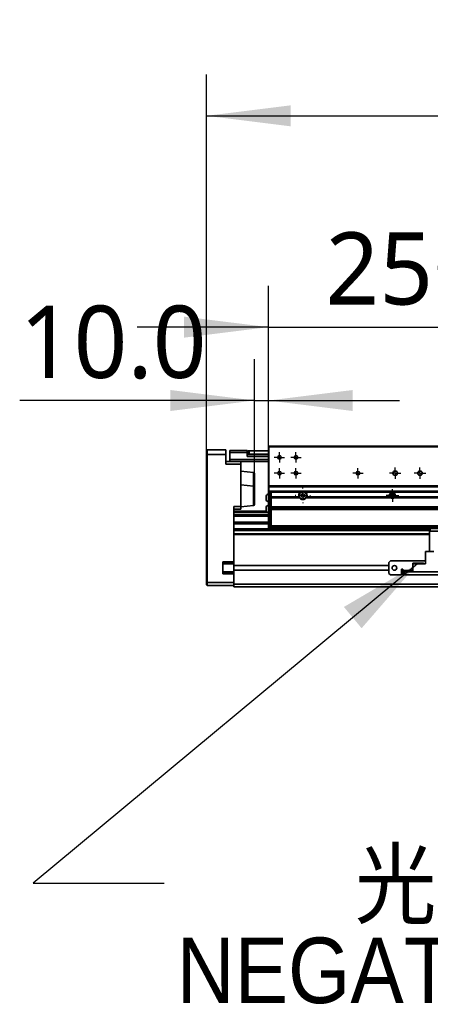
# Model space of a CAD drawing. Header units: millimetres. Extents: x 75 to 6266, y 75 to 4380.
# Tile 5 of 24: x 492 to 790, y 2049 to 2764. Entities that reach past the tile are written whole.
import ezdxf

# ---------------------------------------------------------------- set-up
doc = ezdxf.new("R2010")
doc.units = ezdxf.units.MM
doc.header["$LTSCALE"] = 15
doc.layers.add('黑色实线', color=7, linetype='Continuous')
doc.styles.add('SLDTEXTSTYLE0', font='GOTHIC.TTF', dxfattribs={"width": 0.913, "bigfont": 'bigfont'})
doc.styles.add('SLDTEXTSTYLE1', font='GOTHIC.TTF', dxfattribs={"width": 0.913})
doc.styles.add('SLDTEXTSTYLE9', font='MSYH.TTC')
doc.styles.get("Standard").update_dxf_attribs({"font": 'MSYH.TTC'})
doc.dimstyles.new('SLDDIMSTYLE0', dxfattribs={"dimtxt": 52.5, "dimasz": 61.2, "dimexe": 0, "dimexo": 0.0625, "dimgap": 13.125, "dimtad": 2, "dimrnd": 1e-09, "dimzin": 4, "dimdsep": 46, "dimtxsty": 'SLDTEXTSTYLE9', "dimsah": 1, "dimcen": 0.09, "dimadec": 0, "dimazin": 1, "dimtfac": 1, "dimtmove": 0, "dimatfit": 0, "dimfxl": 0, "dimfrac": 2, "dimtolj": 1, "dimtzin": 12, "dimarcsym": 0})
doc.dimstyles.new('SLDDIMSTYLE2', dxfattribs={"dimtxt": 0.18, "dimasz": 61.2, "dimexe": 0, "dimexo": 0.0625, "dimgap": 0, "dimtad": 0, "dimtih": 1, "dimtoh": 1, "dimdec": 0, "dimrnd": 1e-09, "dimzin": 0, "dimdsep": 46, "dimtxsty": 'Standard', "dimsah": 1, "dimcen": 0.09, "dimadec": 0, "dimazin": 0, "dimtfac": 61.2, "dimtdec": 0, "dimtofl": 0, "dimtmove": 0, "dimatfit": 3, "dimfxl": 0, "dimfrac": 2, "dimtolj": 1, "dimtzin": 0, "dimarcsym": 0})
doc.dimstyles.new('SLDDIMSTYLE3', dxfattribs={"dimtxt": 52.5, "dimasz": 61.2, "dimexe": 0, "dimexo": 0.0625, "dimgap": 13.125, "dimtad": 2, "dimrnd": 1e-09, "dimzin": 4, "dimdsep": 46, "dimtxsty": 'SLDTEXTSTYLE9', "dimsah": 1, "dimcen": 0.09, "dimadec": 0, "dimazin": 1, "dimtfac": 1, "dimtofl": 0, "dimtmove": 0, "dimatfit": 3, "dimfxl": 0, "dimfrac": 2, "dimtolj": 1, "dimtzin": 12, "dimarcsym": 0})

# ---------------------------------------------------------------- blocks, each defined once
blk = doc.blocks.new('_D_6')
at = {"layer": '黑色实线', "color": 7}
for p, q in [((662.95, 2424.77), (662.95, 2517.94)), ((672.95, 2424.17), (672.95, 2517.94)), ((662.95, 2487.94), (492.39, 2487.94)), ((662.95, 2487.94), (672.95, 2487.94)), ((672.95, 2487.94), (768.2, 2487.94))]:
    blk.add_line(p, q, dxfattribs=at)
for points in [[(662.95, 2487.94), (601.75, 2495.56), (601.75, 2480.32)], [(672.95, 2487.94), (734.15, 2480.32), (734.15, 2495.56)]]:
    blk.add_solid(points, dxfattribs=at)
at = {"layer": '黑色实线', "color": 7, "insert": (492.39, 2556.82), "char_height": 52.5, "attachment_point": 1, "style": 'SLDTEXTSTYLE9'}
blk.add_mtext('10.0', dxfattribs=at)
blk = doc.blocks.new('_D_7')
at = {"layer": '黑色实线', "color": 7}
for p, q in [((672.95, 2424.17), (672.95, 2571.22)), ((922.95, 2424.17), (922.95, 2571.22)), ((672.95, 2541.22), (577.7, 2541.22)), ((672.95, 2541.22), (922.95, 2541.22)), ((922.95, 2541.22), (1018.2, 2541.22))]:
    blk.add_line(p, q, dxfattribs=at)
for points in [[(672.95, 2541.22), (611.75, 2548.84), (611.75, 2533.6)], [(922.95, 2541.22), (984.15, 2533.6), (984.15, 2548.84)]]:
    blk.add_solid(points, dxfattribs=at)
at = {"layer": '黑色实线', "color": 7, "insert": (714.32, 2610.11), "char_height": 52.5, "attachment_point": 1, "style": 'SLDTEXTSTYLE9'}
blk.add_mtext('250.0', dxfattribs=at)
blk = doc.blocks.new('_D_10')
at = {"layer": '黑色实线', "color": 7}
for p, q in [((627.95, 2448.67), (627.95, 2724.67)), ((4447.95, 2448.67), (4447.95, 2724.67)), ((627.95, 2694.67), (4447.95, 2694.67))]:
    blk.add_line(p, q, dxfattribs=at)
for points in [[(627.95, 2694.67), (689.15, 2687.05), (689.15, 2702.29)], [(4447.95, 2694.67), (4386.75, 2702.29), (4386.75, 2687.05)]]:
    blk.add_solid(points, dxfattribs=at)
at = {"layer": '黑色实线', "color": 7, "insert": (2435.36, 2763.56), "char_height": 52.5, "attachment_point": 1, "style": 'SLDTEXTSTYLE9'}
blk.add_mtext('3820.0', dxfattribs=at)
blk = doc.blocks.new('SW_NOTE_0_10')
at = {"layer": '黑色实线', "color": 0, "char_height": 47.625, "attachment_point": 1}
for s, insert, style in [('        光电负限位', (9.05, 23.23), 'SLDTEXTSTYLE0'), ('NEGATIVE  LIMIT  SWITCH', (9.05, -39.39), 'SLDTEXTSTYLE1')]:
    blk.add_mtext(s, dxfattribs=dict(at, insert=insert, style=style))
blk = doc.blocks.new('SW_CENTERMARKSYMBOL_20')
at = {"layer": '黑色实线', "color": 0}
for p, q in [((-2.5, 0), (-4.567, 0)), ((0, 0), (-2.5, 0)), ((0, 2.5), (0, 4.567)), ((0, 0), (0, 2.5)), ((0, 0), (0, -2.5)), ((0, 0), (2.5, 0)), ((2.5, 0), (4.567, 0)), ((0, -2.5), (0, -4.567))]:
    blk.add_line(p, q, dxfattribs=at)
blk = doc.blocks.new('SW_CENTERMARKSYMBOL_21')
at = {"layer": '黑色实线', "color": 0}
for p, q in [((-5, 0), (-5.5, 0)), ((0, 0), (-2.5, 0)), ((0, 5), (0, 5.5)), ((0, 0), (0, 2.5)), ((0, 0), (0, -2.5)), ((0, 0), (2.5, 0)), ((5, 0), (5.5, 0)), ((0, -5), (0, -5.5))]:
    blk.add_line(p, q, dxfattribs=at)
blk = doc.blocks.new('SW_CENTERMARKSYMBOL_22')
at = {"layer": '黑色实线', "color": 0}
for p, q in [((-2.5, 0), (-3.75, 0)), ((0, 0), (-2.5, 0)), ((0, 2.5), (0, 3.75)), ((0, 0), (0, 2.5)), ((0, 0), (0, -2.5)), ((0, 0), (2.5, 0)), ((2.5, 0), (3.75, 0)), ((0, -2.5), (0, -3.75))]:
    blk.add_line(p, q, dxfattribs=at)
blk = doc.blocks.new('SW_CENTERMARKSYMBOL_23')
at = {"layer": '黑色实线', "color": 0}
for p, q in [((-2.5, 0), (-3.75, 0)), ((0, 0), (-2.5, 0)), ((0, 2.5), (0, 3.75)), ((0, 0), (0, 2.5)), ((0, 0), (0, -2.5)), ((0, 0), (2.5, 0)), ((2.5, 0), (3.75, 0)), ((0, -2.5), (0, -3.75))]:
    blk.add_line(p, q, dxfattribs=at)
blk = doc.blocks.new('SW_CENTERMARKSYMBOL_26')
at = {"layer": '黑色实线', "color": 0}
for p, q in [((-2.5, 0), (-4.15, 0)), ((0, 0), (-2.5, 0)), ((0, 2.5), (0, 4.15)), ((0, 0), (0, 2.5)), ((0, 0), (0, -2.5)), ((0, 0), (2.5, 0)), ((2.5, 0), (4.15, 0)), ((0, -2.5), (0, -4.15))]:
    blk.add_line(p, q, dxfattribs=at)
blk = doc.blocks.new('SW_CENTERMARKSYMBOL_27')
at = {"layer": '黑色实线', "color": 0}
for p, q in [((-2.5, 0), (-4.15, 0)), ((0, 0), (-2.5, 0)), ((0, 2.5), (0, 4.15)), ((0, 0), (0, 2.5)), ((0, 0), (0, -2.5)), ((0, 0), (2.5, 0)), ((2.5, 0), (4.15, 0)), ((0, -2.5), (0, -4.15))]:
    blk.add_line(p, q, dxfattribs=at)
blk = doc.blocks.new('SW_CENTERMARKSYMBOL_30')
at = {"layer": '黑色实线', "color": 0}
for p, q in [((-2.5, 0), (-3.75, 0)), ((0, 0), (-2.5, 0)), ((0, 2.5), (0, 3.75)), ((0, 0), (0, 2.5)), ((0, 0), (0, -2.5)), ((0, 0), (2.5, 0)), ((2.5, 0), (3.75, 0)), ((0, -2.5), (0, -3.75))]:
    blk.add_line(p, q, dxfattribs=at)
blk = doc.blocks.new('SW_CENTERMARKSYMBOL_31')
at = {"layer": '黑色实线', "color": 0}
for p, q in [((-2.5, 0), (-3.75, 0)), ((0, 0), (-2.5, 0)), ((0, 2.5), (0, 3.75)), ((0, 0), (0, 2.5)), ((0, 0), (0, -2.5)), ((0, 0), (2.5, 0)), ((2.5, 0), (3.75, 0)), ((0, -2.5), (0, -3.75))]:
    blk.add_line(p, q, dxfattribs=at)
blk = doc.blocks.new('SW_CENTERMARKSYMBOL_34')
at = {"layer": '黑色实线', "color": 0}
for p, q in [((-2.5, 0), (-3.75, 0)), ((0, 0), (-2.5, 0)), ((0, 2.5), (0, 3.75)), ((0, 0), (0, 2.5)), ((0, 0), (0, -2.5)), ((0, 0), (2.5, 0)), ((2.5, 0), (3.75, 0)), ((0, -2.5), (0, -3.75))]:
    blk.add_line(p, q, dxfattribs=at)

msp = doc.modelspace()

# ---------------------------------------------------------------- linework, layer by layer
at = {"color": 7, "linetype": 'Continuous', "lineweight": 35}
for p, q in [((673.255009, 2454.6706116), (672.9549592, 2454.3706139)), ((673.255009, 2454.3706139), (672.9549592, 2454.3706139)), ((672.9549592, 2426.3030698), (672.9549592, 2454.3706139)), ((673.255009, 2454.3706139), (673.255009, 2454.6706116)), ((673.255009, 2454.6706116), (922.6549094, 2454.6706116)), ((673.255009, 2454.3706139), (673.255009, 2426.0706117)), ((922.6549094, 2454.3706139), (673.255009, 2454.3706139)), ((628.4549659, 2452.1706139), (627.9550021, 2451.6706129)), ((627.9550021, 2448.6706143), (627.9550021, 2451.6706129)), ((628.4549659, 2448.6706143), (627.9550021, 2448.6706143)), ((627.9550021, 2355.8777217), (627.9550021, 2448.6706143)), ((628.4549659, 2452.1706139), (628.4549659, 2448.6706143)), ((628.4549659, 2452.1706139), (641.9549411, 2452.1706139)), ((628.4549659, 2448.6706143), (628.4549659, 2355.6706149)), ((628.4549659, 2448.6706143), (641.9549411, 2448.6706143)), ((641.9549411, 2448.6706143), (641.9549411, 2452.1706139)), ((641.9549411, 2448.6706143), (641.9549411, 2441.670615)), ((644.954962, 2450.1706173), (644.954962, 2451.6706129)), ((644.954962, 2451.6706129), (657.4550097, 2451.6706129)), ((657.4550097, 2450.1706173), (644.954962, 2450.1706173)), ((644.954962, 2450.1706173), (644.954962, 2445.1706147)), ((657.4550097, 2451.6706129), (657.4550097, 2450.1706173)), ((657.4550097, 2450.1706173), (657.4550097, 2447.1706113)), ((657.4550097, 2448.6706143), (657.9549735, 2448.6706143)), ((657.9549735, 2448.8706177), (657.9549735, 2451.3706153)), ((657.9549735, 2451.3706153), (658.9550202, 2451.3706153)), ((657.9549735, 2448.6706143), (657.9549735, 2448.8706177)), ((657.9549735, 2448.8706177), (658.4549372, 2448.8706177)), ((657.9549735, 2448.6706143), (672.9549592, 2448.6706143)), ((658.9550202, 2448.8706177), (658.4549372, 2448.8706177)), ((658.9550202, 2451.3706153), (658.9550202, 2448.8706177)), ((658.9550202, 2451.3706153), (672.9549592, 2451.3706153)), ((658.9550202, 2448.8706177), (672.9549592, 2448.8706177)), ((641.9549411, 2443.6706116), (652.9549783, 2443.6706116)), ((652.9549783, 2441.670615), (641.9549411, 2441.670615)), ((644.954962, 2443.6706116), (644.954962, 2445.1706147)), ((672.9549592, 2443.6706116), (652.9549783, 2443.6706116)), ((652.9549783, 2443.6706116), (652.9549783, 2441.670615)), ((652.9549783, 2441.670615), (652.9549783, 2410.920616)), ((662.0544617, 2435.7606655), (652.9549783, 2436.6706123)), ((662.9549687, 2434.7656255), (662.9549687, 2426.950339)), ((662.0544617, 2425.7606676), (652.9549783, 2426.6706144)), ((662.0544617, 2425.7606676), (652.9549783, 2426.6706144)), ((662.9549687, 2426.950339), (662.9549687, 2424.7656276)), ((662.9549687, 2424.7656276), (662.9549687, 2416.9503337)), ((662.9549687, 2424.7656276), (662.9549687, 2417.2782784)), ((672.9549592, 2425.0381624), (672.9549592, 2426.3030698)), ((673.255009, 2426.0706117), (672.9549592, 2426.3030698)), ((673.255009, 2425.2706131), (672.9549592, 2425.0381624)), ((672.9549592, 2422.3030692), (672.9549592, 2425.0381624)), ((673.255009, 2426.0706117), (673.255009, 2425.2706131)), ((673.255009, 2426.0706117), (922.6549094, 2426.0706117)), ((922.6549094, 2425.2706131), (673.255009, 2425.2706131)), ((673.255009, 2425.2706131), (673.255009, 2422.0706185)), ((662.9549687, 2417.2782784), (662.9549687, 2412.5756023)), ((662.9549687, 2416.9503337), (662.9549687, 2412.5756023)), ((671.3049834, 2416.2188729), (671.3049834, 2418.8206157)), ((673.255009, 2422.0706185), (672.9549592, 2422.3030692)), ((672.9549592, 2422.1706128), (672.9549592, 2422.3030692)), ((672.9549592, 2421.6706117), (672.9549592, 2422.1786072)), ((673.255009, 2421.8706151), (672.9549592, 2422.1706128)), ((672.9549592, 2421.6706117), (673.9550059, 2421.6706117)), ((672.9549592, 2420.6706172), (672.9549592, 2421.6706117)), ((673.9550059, 2420.6706172), (672.9549592, 2420.6706172)), ((672.9549592, 2410.1706145), (672.9549592, 2420.6706172)), ((673.255009, 2422.0706185), (673.255009, 2421.8706151)), ((673.255009, 2422.0706185), (922.6549094, 2422.0706185)), ((673.255009, 2421.8706151), (674.9549334, 2421.8706151)), ((673.255009, 2421.8706151), (673.255009, 2421.6706117)), ((673.9550059, 2421.6706117), (674.9549334, 2421.6706117)), ((673.9550059, 2420.6706172), (673.9550059, 2421.6706117)), ((674.9549334, 2420.6706172), (673.9550059, 2420.6706172)), ((673.9550059, 2410.1706145), (673.9550059, 2420.6706172)), ((674.9549334, 2421.2706124), (674.9549334, 2421.8706151)), ((696.0288708, 2421.2706124), (674.9549334, 2421.2706124)), ((674.9549334, 2421.2706124), (674.9549334, 2418.0706179)), ((674.9549334, 2418.0706179), (695.0931971, 2418.0706179)), ((674.9549334, 2417.2706118), (674.9549334, 2418.0706179)), ((695.4831307, 2417.2706118), (674.9549334, 2417.2706118)), ((674.9549334, 2417.2706118), (674.9549334, 2410.6706155)), ((695.4174464, 2417.370308), (695.0931971, 2418.0706179)), ((896.0287993, 2421.2706124), (699.881119, 2421.2706124)), ((761.7221301, 2417.2706118), (700.4268592, 2417.2706118)), ((700.8167927, 2418.0706179), (761.0576575, 2418.0706179)), ((762.2332995, 2420.220617), (761.5116065, 2418.9706182)), ((761.5116065, 2418.9706182), (762.2332995, 2417.7206119)), ((763.6766856, 2420.220617), (762.2332995, 2420.220617)), ((762.2332995, 2417.7206119), (763.6766856, 2417.7206119)), ((764.3983786, 2418.9706182), (763.6766856, 2420.220617)), ((763.6766856, 2417.7206119), (764.3983786, 2418.9706182)), ((831.7220633, 2417.2706118), (764.187855, 2417.2706118)), ((764.8523276, 2418.0706179), (831.0575907, 2418.0706179)), ((647.954983, 2410.920616), (652.9549783, 2410.920616)), ((647.954983, 2410.920616), (647.954983, 2393.9519895)), ((652.9549783, 2410.6706155), (662.0544617, 2411.5805661)), ((652.9549783, 2410.6706155), (662.0544617, 2411.5805661)), ((652.9549783, 2410.920616), (652.9549783, 2408.9206157)), ((671.3049834, 2415.5206157), (671.3049834, 2416.2188729)), ((671.3049834, 2408.2188753), (671.3049834, 2410.8206143)), ((672.9549592, 2410.1706145), (673.9550059, 2410.1706145)), ((672.9549592, 2409.1706162), (672.9549592, 2410.1706145)), ((673.9550059, 2410.1706145), (674.9549334, 2410.1706145)), ((673.9550059, 2409.1706162), (673.9550059, 2410.1706145)), ((674.9549334, 2410.6706155), (920.9549849, 2410.6706155)), ((674.9549334, 2410.6706155), (674.9549334, 2409.6706135)), ((674.9549334, 2409.6706135), (920.9549849, 2409.6706135)), ((674.9549334, 2408.6706152), (674.9549334, 2409.6706135)), ((652.9549783, 2408.9206157), (647.954983, 2408.9206157)), ((671.3049834, 2407.6706132), (647.954983, 2407.6706132)), ((647.954983, 2406.6706149), (647.954983, 2404.9206151)), ((647.954983, 2404.9206151), (672.9549592, 2404.9206151)), ((671.3049834, 2407.5206144), (671.3049834, 2408.2188753)), ((672.9549592, 2409.1706162), (673.9550059, 2409.1706162)), ((672.9549592, 2408.1706142), (672.9549592, 2409.1706162)), ((673.9550059, 2408.1706142), (672.9549592, 2408.1706142)), ((672.9549592, 2408.1706142), (672.9549592, 2396.3706156)), ((673.9550059, 2409.1706162), (674.9549334, 2409.1706162)), ((673.9550059, 2408.1706142), (673.9550059, 2409.1706162)), ((674.9549334, 2408.1706142), (673.9550059, 2408.1706142)), ((673.9550059, 2408.1706142), (673.9550059, 2396.3706156)), ((920.9549849, 2408.6706152), (674.9549334, 2408.6706152)), ((674.9549334, 2408.6706152), (674.9549334, 2396.9706146)), ((672.9549592, 2398.4206168), (647.954983, 2398.4206168)), ((647.954983, 2398.4206168), (647.954983, 2394.7206138)), ((672.9549592, 2396.3706156), (673.9550059, 2396.3706156)), ((672.9549592, 2395.3706136), (672.9549592, 2396.3706156)), ((673.9550059, 2395.3706136), (672.9549592, 2395.3706136)), ((673.9550059, 2395.3706136), (673.9550059, 2396.3706156)), ((673.9550059, 2396.3706156), (674.9549334, 2396.3706156)), ((674.9549334, 2395.3706136), (673.9550059, 2395.3706136)), ((674.9549334, 2396.9706146), (674.9549334, 2396.3706156)), ((674.9549334, 2396.9706146), (920.9549849, 2396.9706146)), ((674.9549334, 2396.3706156), (674.9549334, 2395.5045899)), ((674.9549334, 2395.9706163), (675.9549802, 2395.9706163)), ((674.9549334, 2394.9706143), (674.9549334, 2395.5045899)), ((675.9549802, 2396.9706146), (675.9549802, 2395.9706163)), ((675.9549802, 2396.9706146), (919.9549382, 2396.9706146)), ((675.9549802, 2395.9706163), (675.9549802, 2394.9706143)), ((919.9549382, 2395.9706163), (675.9549802, 2395.9706163)), ((789.954943, 2394.7206138), (647.954983, 2394.7206138)), ((789.954943, 2393.9519895), (647.954983, 2393.9519895)), ((647.954983, 2393.9519895), (647.954983, 2393.6519882)), ((647.954983, 2393.6519882), (647.954983, 2391.2206141)), ((647.954983, 2391.2206141), (647.954983, 2390.9206165)), ((789.954943, 2390.9206165), (647.954983, 2390.9206165)), ((647.954983, 2390.9206165), (647.954983, 2390.6206151)), ((647.954983, 2390.6206151), (647.954983, 2370.7206154)), ((647.954983, 2390.6206151), (647.954983, 2368.1206152)), ((675.9549802, 2394.9706143), (674.9549334, 2394.9706143)), ((919.9549382, 2394.9706143), (675.9549802, 2394.9706143)), ((789.954943, 2393.970616), (789.954943, 2394.9706143)), ((790.9549897, 2393.970616), (789.954943, 2393.970616)), ((789.954943, 2393.970616), (789.954943, 2392.9706139)), ((805.9549754, 2392.9706139), (789.954943, 2392.9706139)), ((789.954943, 2392.9706139), (789.954943, 2378.3206155)), ((786.954922, 2378.3206155), (786.954922, 2369.4206158)), ((792.9549639, 2378.3206155), (786.954922, 2378.3206155)), ((639.9549668, 2370.7206154), (647.954983, 2370.7206154)), ((639.9549668, 2370.7206154), (639.9549668, 2362.1206151)), ((647.954983, 2370.4206141), (639.9549668, 2370.4206141)), ((647.954983, 2369.4206158), (639.9549668, 2369.4206158)), ((760.4549353, 2368.1206152), (647.954983, 2368.1206152)), ((647.954983, 2368.1206152), (647.954983, 2364.7206154)), ((761.4549821, 2371.4206161), (760.4549353, 2370.4206159)), ((760.4549353, 2370.4206159), (760.4549353, 2362.4206155)), ((786.954922, 2371.4206161), (761.4549821, 2371.4206161)), ((777.7549451, 2369.9206149), (785.5549281, 2369.9206149)), ((777.7549451, 2369.9206149), (777.7549451, 2369.4206158)), ((777.7549451, 2369.4206158), (777.7549451, 2363.4206157)), ((786.954922, 2369.4206158), (777.7549451, 2369.4206158)), ((786.0550111, 2369.4206158), (785.5549281, 2369.9206149)), ((639.9549668, 2363.4206148), (647.954983, 2363.4206148)), ((639.9549668, 2362.4206146), (647.954983, 2362.4206146)), ((647.954983, 2362.1206151), (639.9549668, 2362.1206151)), ((760.4549353, 2364.7206154), (647.954983, 2364.7206154)), ((647.954983, 2364.7206154), (647.954983, 2354.6706154)), ((647.954983, 2362.1206151), (647.954983, 2355.6706149)), ((760.4549353, 2362.4206155), (761.4549821, 2361.4206154)), ((761.4549821, 2361.4206154), (769.4549983, 2361.4206154)), ((770.4549258, 2365.4206151), (769.4549983, 2365.4206151)), ((769.4549983, 2365.4206151), (769.4549983, 2361.4206154)), ((770.4549258, 2364.7206154), (769.4549983, 2364.7206154)), ((770.4549258, 2364.4206149), (770.4549258, 2365.4206151)), ((770.4549258, 2364.4206149), (770.4549258, 2363.4206157)), ((770.4549258, 2361.4206154), (770.4549258, 2363.4206157)), ((770.4549258, 2363.4206157), (771.4549725, 2363.4206157)), ((771.4549725, 2361.4206154), (770.4549258, 2361.4206154)), ((771.4549725, 2363.4206157), (771.4549725, 2361.4206154)), ((829.4549411, 2363.4206157), (771.4549725, 2363.4206157)), ((829.4549411, 2361.4206154), (771.4549725, 2361.4206154)), ((627.9550021, 2354.1706149), (627.9550021, 2355.8777217)), ((627.9550021, 2355.8777217), (628.4549659, 2355.6706149)), ((627.9550021, 2354.1706149), (628.4549659, 2353.6706149)), ((628.4549659, 2355.6706149), (628.4549659, 2353.6706149)), ((628.4549659, 2355.6706149), (647.954983, 2355.6706149)), ((647.954983, 2353.6706149), (628.4549659, 2353.6706149)), ((647.954983, 2354.6706154), (4427.9549544, 2354.6706154)), ((647.954983, 2352.6706151), (647.954983, 2354.6706154)), ((647.954983, 2352.6706151), (4427.9549544, 2352.6706151))]:
    msp.add_line(p, q, dxfattribs=at)
at = {"color": 8, "linetype": 'Continuous', "lineweight": 35}
for p, q in [((672.9549592, 2447.1706113), (657.4550097, 2447.1706113)), ((644.954962, 2445.1706147), (672.9549592, 2445.1706147)), ((662.0544617, 2435.7606655), (662.0544617, 2426.6694968)), ((662.0544617, 2426.6694968), (662.0544617, 2425.7606676)), ((662.0544617, 2425.7606676), (662.0544617, 2416.6694915)), ((662.0544617, 2425.7606676), (662.0544617, 2417.0509687)), ((662.0544617, 2417.0509687), (662.0544617, 2411.5805661)), ((662.0544617, 2416.6694915), (662.0544617, 2411.5805661)), ((672.1754496, 2406.6706149), (647.954983, 2406.6706149)), ((672.9549592, 2404.0489344), (647.954983, 2404.0489344)), ((672.9549592, 2403.8645698), (647.954983, 2403.8645698)), ((672.9549592, 2399.4766621), (647.954983, 2399.4766621)), ((672.9549592, 2399.2922975), (647.954983, 2399.2922975)), ((789.954943, 2393.6519882), (647.954983, 2393.6519882)), ((789.954943, 2391.2206141), (647.954983, 2391.2206141)), ((789.954943, 2390.6206151), (647.954983, 2390.6206151)), ((777.7549451, 2364.4206149), (770.4549258, 2364.4206149))]:
    msp.add_line(p, q, dxfattribs=at)
at = {"color": 7, "linetype": 'Continuous', "lineweight": 35, "flags": 128}
msp.add_lwpolyline([(700.8182233, 2418.0753564), (700.6774371, 2417.7103972), (700.4268592, 2417.2706118)], dxfattribs=at)
at = {"color": 7, "linetype": 'Continuous', "lineweight": 35}
for centre, radius in [((680.9549687, 2446.6706151), 1.25), ((692.9549687, 2446.6706151), 1.25), ((680.9549687, 2435.1706151), 1.25), ((692.9549687, 2435.1706151), 1.25), ((737.9549687, 2435.1706151), 1.25), ((764.9549687, 2435.1706151), 1.65), ((764.9549687, 2435.1706151), 0.1521485), ((782.9549687, 2435.1706151), 1.65), ((782.9549687, 2435.1706151), 0.1521485), ((697.9549687, 2418.9706151), 2.7), ((697.9549687, 2418.9706151), 1.25), ((762.9549687, 2418.9706151), 2.067), ((764.4549687, 2366.4206153), 1.7)]:
    msp.add_circle(centre, radius, dxfattribs=at)
for centre, radius, start, end in [((661.9549687, 2434.7656274), 1, 0, 84.2894068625), ((661.9549687, 2424.7656274), 1, 0, 84.2894068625), ((673.7663324, 2417.1706151), 2.9632433, 105.8910699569, 146.1636768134), ((697.9549687, 2418.9706151), 3, 129.9445051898, 197.4576031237), ((697.9549687, 2418.9706151), 3, 214.5181078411, 325.4818921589), ((697.9549687, 2418.9706151), 3, 51.5050395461, 129.9445051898), ((697.9549687, 2418.9706151), 3, 342.5423968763, 50.0554948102), ((762.9549687, 2418.9706151), 2.1, 334.6230664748, 205.3769335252), ((762.9549687, 2418.9706151), 1.25, 150, 210), ((762.9549687, 2418.9706151), 2.1, 234.0494323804, 305.9505676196), ((762.9549687, 2418.9706151), 1.25, 90, 150), ((762.9549687, 2418.9706151), 1.25, 210, 270), ((762.9549687, 2418.9706151), 1.25, 30, 90), ((762.9549687, 2418.9706151), 1.25, 270, 330), ((762.9549687, 2418.9706151), 1.25, 330, 30), ((661.9549687, 2412.5756025), 1, 275.7105931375, 0), ((673.7663324, 2417.1706151), 2.9632433, 213.8363231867, 254.1089300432), ((673.7663324, 2409.1706151), 2.9632433, 105.8910699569, 146.1636768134), ((673.7663324, 2409.1706151), 2.9632433, 213.8363231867, 254.1089300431)]:
    msp.add_arc(centre, radius, start, end, dxfattribs=at)
for points, knots in [([(695.4831307, 2417.2706118), (695.4807278, 2417.2740943), (695.4759296, 2417.2810485), (695.4403739, 2417.3340095), (695.388718, 2417.4153114), (695.3215703, 2417.530842), (695.2477214, 2417.6743243), (695.1812133, 2417.8243002), (695.1326712, 2417.9513264), (695.1041015, 2418.0358788), (695.0939791, 2418.067843), (695.0933596, 2418.0700413), (695.0931971, 2418.0706179)], [0, 0, 0, 0, 0.0893982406, 0.1785153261, 0.2746212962, 0.3867239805, 0.5117978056, 0.6385023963, 0.7562919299, 0.8636081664, 0.9642293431, 1, 1, 1, 1]), ([(696.0288708, 2421.2706124), (696.0317612, 2421.2730904), (696.0375285, 2421.2780348), (696.0858302, 2421.3175113), (696.1792086, 2421.3903093), (696.3724264, 2421.5251429), (696.7743734, 2421.7495436), (697.3326449, 2421.932236), (698.0757742, 2421.9983827), (698.7333951, 2421.8950802), (699.2538765, 2421.6859383), (699.555468, 2421.5123425), (699.7242164, 2421.3948213), (699.818615, 2421.3221064), (699.8667476, 2421.2826291), (699.8803491, 2421.2711674), (699.8810129, 2421.270689), (699.881119, 2421.2706124)], [0, 0, 0, 0, 0.0217177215, 0.0433345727, 0.0742278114, 0.1221552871, 0.2066644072, 0.3738403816, 0.509670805, 0.6951751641, 0.8101827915, 0.8785794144, 0.9230791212, 0.9534333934, 0.9765481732, 0.9962483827, 1, 1, 1, 1]), ([(700.8167927, 2418.0706179), (700.8154924, 2418.0665156), (700.8128923, 2418.0583131), (700.792262, 2417.9948286), (700.7587185, 2417.9015061), (700.7108605, 2417.7824486), (700.6489743, 2417.6476517), (700.5762568, 2417.5086788), (700.5021846, 2417.3840181), (700.4485711, 2417.3023302), (700.4285176, 2417.2730531), (700.4272245, 2417.2711495), (700.4268592, 2417.2706118)], [0, 0, 0, 0, 0.0975402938, 0.195029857, 0.2938456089, 0.3968461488, 0.5070206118, 0.6265852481, 0.7536792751, 0.8775706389, 0.9654143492, 1, 1, 1, 1])]:
    msp.add_open_spline(points, degree=3, knots=knots, dxfattribs=at)

# ---------------------------------------------------------------- block references
at = {"layer": '黑色实线', "color": 7}
for name, p in [('SW_CENTERMARKSYMBOL_22', (680.9549687, 2446.6706151)), ('SW_CENTERMARKSYMBOL_23', (692.9549687, 2446.6706151)), ('SW_CENTERMARKSYMBOL_30', (680.9549687, 2435.1706151)), ('SW_CENTERMARKSYMBOL_31', (692.9549687, 2435.1706151)), ('SW_CENTERMARKSYMBOL_34', (737.9549687, 2435.1706151)), ('SW_CENTERMARKSYMBOL_26', (764.9549687, 2435.1706151)), ('SW_CENTERMARKSYMBOL_27', (782.9549687, 2435.1706151)), ('SW_CENTERMARKSYMBOL_21', (697.9549687, 2418.9706151)), ('SW_CENTERMARKSYMBOL_20', (762.9549687, 2418.9706151))]:
    msp.add_blockref(name, p, dxfattribs=at)
at = {"layer": '黑色实线'}
msp.add_blockref('SW_NOTE_0_10', (597.3677885, 2137.3245396), dxfattribs=at)

# ---------------------------------------------------------------- dimensions: what is measured, and where the dimension line sits
at = {"layer": '黑色实线', "color": 7}
for base, p1, p2, dimstyle, picture, middle in [((4447.9549687, 2694.6706151), (627.9549687, 2448.6706149), (4447.9549687, 2448.6706149), 'SLDDIMSTYLE3', '_D_10', (2537.9549687, 2694.6706151)), ((672.9549687, 2487.9381026), (662.9549687, 2424.7656274), (672.9549687, 2424.1706151), 'SLDDIMSTYLE0', '_D_6', (557.0660797, 2487.9381026))]:
    dim = msp.add_linear_dim(base=base, p1=p1, p2=p2, dimstyle=dimstyle, dxfattribs=at)
    dim.commit()
    dim.dimension.update_dxf_attribs({"geometry": picture, "text_midpoint": middle, "dimtype": 160})
dim = msp.add_linear_dim(base=(922.9549687, 2541.2208619), p1=(672.9549687, 2424.1706151), p2=(922.9549687, 2424.1706151), angle=0, dimstyle='SLDDIMSTYLE0', dxfattribs=at)
dim.commit()
dim.dimension.update_dxf_attribs({"geometry": '_D_7', "text_midpoint": (797.9549687, 2541.2208619), "dimtype": 160})

# ---------------------------------------------------------------- leaders
at = {"layer": '黑色实线'}
msp.add_leader([(781.2231155, 2369.4206154), (502.1177885, 2137.3245396), (597.3677885, 2137.3245396)], dimstyle='SLDDIMSTYLE2', dxfattribs=at)

doc.saveas('drawing.dxf')
